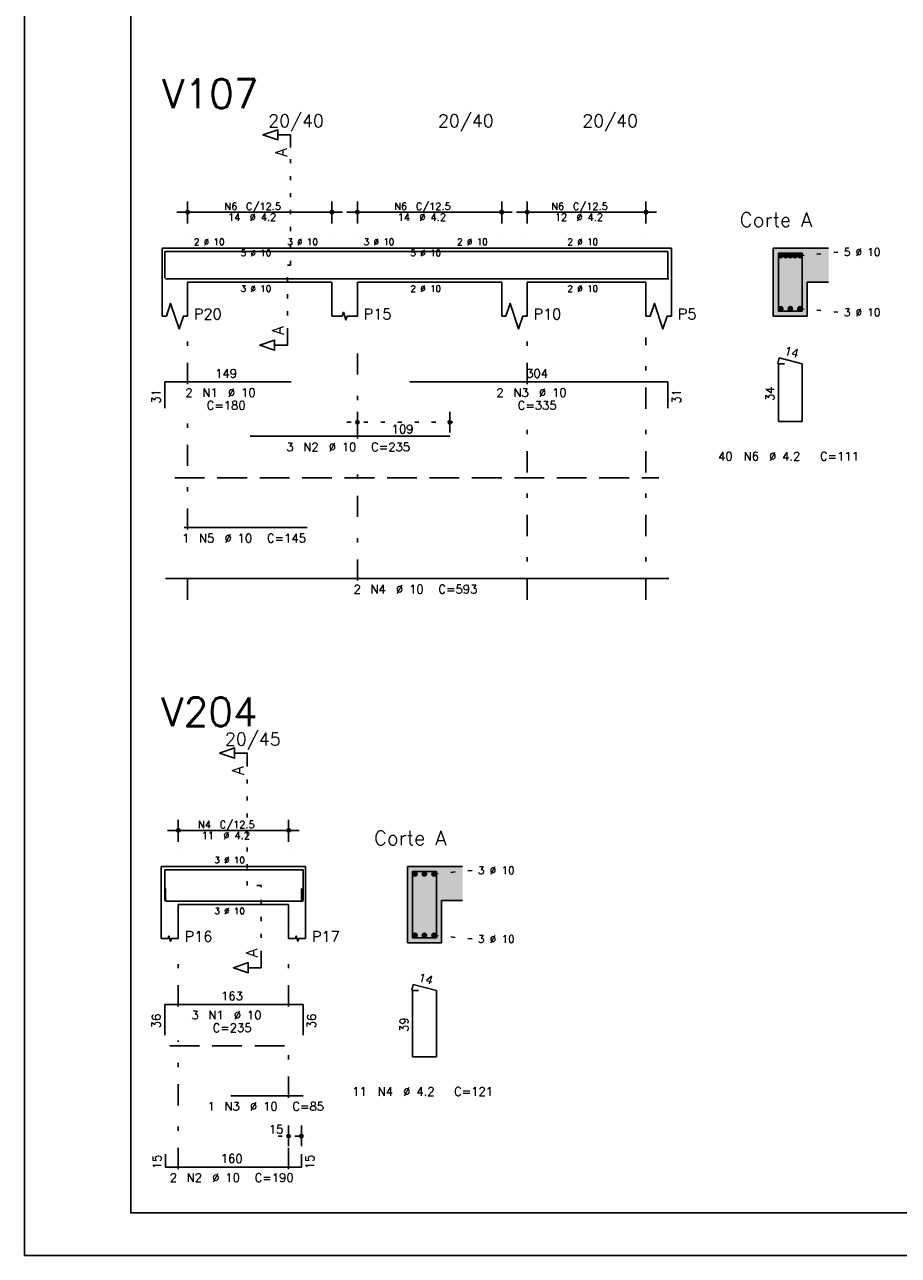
# Model space of a CAD drawing. Extents: x 0 to 84.1, y 0 to 59.4.
# Tile 1 of 10: x 0 to 20.6, y 0 to 29. Entities that reach past the tile are written whole.
import ezdxf

# ---------------------------------------------------------------- set-up
doc = ezdxf.new("R2010")
doc.units = 0
doc.header["$MEASUREMENT"] = 0
for name, pattern in [('ESTILO_TQS_0001', [1, 0.7, -0.3]), ('ESTILO_TQS_0002', [0.4, 0.1, -0.3]), ('ESTILO_TQS_0003', [1.5, 0.5, -0.4, 0.1, -0.5])]:
    doc.linetypes.add(name, pattern=pattern)
for name, color, linetype in [('1', 1, 'CONTINUOUS'), ('2', 2, 'CONTINUOUS'), ('4', 4, 'CONTINUOUS'), ('6', 6, 'CONTINUOUS'), ('7', 7, 'CONTINUOUS'), ('9', 9, 'CONTINUOUS')]:
    doc.layers.add(name, color=color, linetype=linetype)
doc.styles.get("Standard").update_dxf_attribs({"font": 'ROMANS.SHX'})

msp = doc.modelspace()

# ---------------------------------------------------------------- linework, layer by layer
at = {"layer": '1', "linetype": 'ESTILO_TQS_0002'}
for p, q in [((6.265, 23.32), (6.265, 26.09)), ((18.265, 23.545), (19.21, 23.63)), ((6.19, 21.735), (6.19, 23.32)), ((6.19, 23.32), (6.265, 23.32)), ((18.265, 22.295), (19.21, 22.21)), ((7.59, 19.62), (10.26536, 19.62)), ((5.2454, 8.71), (5.2454, 11.53)), ((9.6454, 8.985), (10.5904, 9.07)), ((5.5704, 8.71), (5.2454, 8.71)), ((5.5704, 7.075), (5.5704, 8.71)), ((9.6454, 7.535), (10.5904, 7.45)), ((5.9704, 2.81), (6.7704, 2.81))]:
    msp.add_line(p, q, dxfattribs=at)
at = {"layer": '1', "linetype": 'ESTILO_TQS_0001'}
for p, q in [((3.54, 18.315), (14.94, 18.315)), ((3.4204, 4.935), (6.4204, 4.935))]:
    msp.add_line(p, q, dxfattribs=at)
at = {"layer": '1', "linetype": 'Continuous'}
for centre in [(17.815, 23.545), (17.9275, 23.545), (18.04, 23.545), (18.1525, 23.545), (18.265, 23.545), (17.815, 22.295), (18.04, 22.295), (18.265, 22.295), (9.1954, 8.985), (9.4204, 8.985), (9.6454, 8.985), (9.1954, 7.535), (9.4204, 7.535), (9.6454, 7.535)]:
    msp.add_circle(centre, 0.05, dxfattribs=at)
at = {"layer": '2', "linetype": 'Continuous'}
for p, q in [((0, 59.400002), (0, 0)), ((3.84, 24.3), (3.84, 24.82)), ((7.24, 24.3), (7.24, 24.82)), ((7.84, 24.3), (7.84, 24.82)), ((11.24, 24.3), (11.24, 24.82)), ((11.84, 24.3), (11.84, 24.82)), ((14.64, 24.3), (14.64, 24.82)), ((3.59, 24.57), (7.49, 24.57)), ((7.59, 24.57), (11.49, 24.57)), ((11.59, 24.57), (14.89, 24.57)), ((3.84, 24.05), (3.84, 24.05)), ((7.24, 24.05), (7.24, 24.05)), ((7.84, 24.05), (7.84, 24.05)), ((11.24, 24.05), (11.24, 24.05)), ((11.84, 24.05), (11.84, 24.05)), ((14.64, 24.05), (14.64, 24.05)), ((3.24, 23.72), (3.24, 22.92)), ((3.24, 23.72), (3.84, 23.72)), ((3.84, 23.72), (7.24, 23.72)), ((7.24, 23.72), (7.84, 23.72)), ((7.84, 23.72), (11.24, 23.72)), ((11.24, 23.72), (11.84, 23.72)), ((11.84, 23.72), (14.64, 23.72)), ((14.64, 23.72), (15.24, 23.72)), ((15.24, 23.72), (15.24, 22.92)), ((18.94, 23.72), (17.64, 23.72)), ((17.64, 23.72), (17.64, 22.12)), ((3.24, 22.92), (3.24, 22.12)), ((3.84, 22.92), (7.24, 22.92)), ((3.84, 22.92), (3.84, 22.12)), ((7.24, 22.92), (7.24, 22.12)), ((7.84, 22.92), (11.24, 22.92)), ((7.84, 22.92), (7.84, 22.12)), ((11.24, 22.92), (11.24, 22.12)), ((11.84, 22.92), (14.64, 22.92)), ((11.84, 22.92), (11.84, 22.12)), ((14.64, 22.92), (14.64, 22.12)), ((15.24, 22.92), (15.24, 22.12)), ((18.44, 22.12), (18.44, 22.92)), ((18.44, 22.92), (18.94, 22.92)), ((17.64, 22.12), (18.44, 22.12)), ((7.84, 19.38), (7.84, 19.87)), ((10.01536, 19.38), (10.01536, 19.87)), ((7.84, 19.28), (7.84, 19.28)), ((10.01536, 19.28), (10.01536, 19.28)), ((3.6204, 9.74), (3.6204, 10.26)), ((6.2204, 9.74), (6.2204, 10.26)), ((3.3704, 10.01), (6.4704, 10.01)), ((3.6204, 9.49), (3.6204, 9.49)), ((6.2204, 9.49), (6.2204, 9.49)), ((3.2204, 9.16), (3.2204, 8.26)), ((3.2204, 9.16), (3.6204, 9.16)), ((3.6204, 9.16), (6.2204, 9.16)), ((6.2204, 9.16), (6.6204, 9.16)), ((6.6204, 9.16), (6.6204, 8.26)), ((10.3204, 9.16), (9.0204, 9.16)), ((9.0204, 9.16), (9.0204, 7.36)), ((3.2204, 8.26), (3.2204, 7.46)), ((3.6204, 8.26), (6.2204, 8.26)), ((3.6204, 8.26), (3.6204, 7.46)), ((6.2204, 8.26), (6.2204, 7.46)), ((6.6204, 8.26), (6.6204, 7.46)), ((9.8204, 7.36), (9.8204, 8.36)), ((9.8204, 8.36), (10.3204, 8.36)), ((9.0204, 7.36), (9.8204, 7.36)), ((6.2204, 2.57), (6.2204, 3.06)), ((6.5204, 2.57), (6.5204, 3.06)), ((6.2204, 2.47), (6.2204, 2.47)), ((6.5204, 2.47), (6.5204, 2.47)), ((0, 0), (84.100006, 0))]:
    msp.add_line(p, q, dxfattribs=at)
at = {"layer": '2', "linetype": 'ESTILO_TQS_0003'}
for p, q in [((3.84, 20.522), (3.84, 21.62)), ((7.84, 19.242), (7.84, 21.62)), ((11.84, 20.522), (11.84, 21.62)), ((14.64, 15.44), (14.64, 21.62)), ((3.84, 17.092), (3.84, 19.718)), ((11.84, 15.44), (11.84, 19.718)), ((7.84, 15.892), (7.84, 18.438)), ((3.84, 15.44), (3.84, 16.288)), ((3.6204, 5.862), (3.6204, 7.01)), ((6.2204, 5.862), (6.2204, 7.01)), ((3.6204, 2.032), (3.6204, 5.058)), ((6.2204, 3.712), (6.2204, 5.058)), ((6.2204, 2.032), (6.2204, 2.908))]:
    msp.add_line(p, q, dxfattribs=at)
at = {"layer": '2', "linetype": 'Continuous'}
for points in [[(83.100006, 1), (2.5, 1), (2.5, 58.400002), (83.100006, 58.400002), (83.100006, 1)], [(6.265, 26.09), (6.265, 26.39), (5.965, 26.39), (5.965, 26.27), (5.615, 26.39), (5.965, 26.51), (5.965, 26.39)], [(3.24, 22.12), (3.34, 22.12), (3.44, 22.42), (3.64, 21.82), (3.74, 22.12), (3.84, 22.12)], [(11.24, 22.12), (11.34, 22.12), (11.44, 22.42), (11.64, 21.82), (11.74, 22.12), (11.84, 22.12)], [(14.64, 22.12), (14.74, 22.12), (14.84, 22.42), (15.04, 21.82), (15.14, 22.12), (15.24, 22.12)], [(7.24, 22.12), (7.48, 22.12), (7.51, 22.21), (7.57, 22.03), (7.6, 22.12), (7.84, 22.12)], [(6.19, 21.735), (6.19, 21.435), (5.89, 21.435), (5.89, 21.315), (5.54, 21.435), (5.89, 21.555), (5.89, 21.435)], [(5.2454, 11.53), (5.2454, 11.83), (4.9454, 11.83), (4.9454, 11.71), (4.5954, 11.83), (4.9454, 11.95), (4.9454, 11.83)], [(3.2204, 7.46), (3.3804, 7.46), (3.4004, 7.52), (3.4404, 7.4), (3.4604, 7.46), (3.6204, 7.46)], [(6.2204, 7.46), (6.3804, 7.46), (6.4004, 7.52), (6.4404, 7.4), (6.4604, 7.46), (6.6204, 7.46)], [(5.5704, 7.075), (5.5704, 6.775), (5.2704, 6.775), (5.2704, 6.655), (4.9204, 6.775), (5.2704, 6.895), (5.2704, 6.775)]]:
    msp.add_lwpolyline(points, dxfattribs=at)
for centre, radius in [((3.84, 24.57), 0.041625), ((3.84, 24.57), 0.02075), ((7.24, 24.57), 0.041625), ((7.24, 24.57), 0.02075), ((7.84, 24.57), 0.041625), ((7.84, 24.57), 0.02075), ((11.24, 24.57), 0.041625), ((11.24, 24.57), 0.02075), ((11.84, 24.57), 0.041625), ((11.84, 24.57), 0.02075), ((14.64, 24.57), 0.041625), ((14.64, 24.57), 0.02075), ((7.84, 19.62), 0.04), ((7.84, 19.62), 0.02), ((10.01536, 19.62), 0.04), ((10.01536, 19.62), 0.02), ((3.6204, 10.01), 0.041625), ((3.6204, 10.01), 0.02075), ((6.2204, 10.01), 0.041625), ((6.2204, 10.01), 0.02075), ((6.2204, 2.81), 0.04), ((6.2204, 2.81), 0.02), ((6.5204, 2.81), 0.04), ((6.5204, 2.81), 0.02)]:
    msp.add_circle(centre, radius, dxfattribs=at)
at = {"layer": '4', "linetype": 'Continuous'}
for p, q in [((3.3, 23.02), (3.3, 23.64)), ((3.3, 23.64), (6.28, 23.64)), ((5.31536, 23.64), (10.01536, 23.64)), ((9.0782, 23.64), (15.1582, 23.64)), ((15.1582, 23.64), (15.1582, 23.02)), ((3.32, 23), (15.18, 23)), ((3.76, 23), (6.66, 23)), ((3.3, 8.36), (3.3, 9.08)), ((3.3, 9.08), (6.56, 9.08)), ((6.56, 9.08), (6.56, 8.36)), ((3.3204, 8.64), (3.3204, 8.34)), ((6.5204, 8.34), (6.5204, 8.64)), ((3.3204, 8.34), (6.5204, 8.34)), ((4.8604, 8.34), (6.5604, 8.34))]:
    msp.add_line(p, q, dxfattribs=at)
for points in [[(17.76, 23.6), (17.76, 22.24), (18.32, 22.24), (18.32, 23.6), (17.76, 23.6)], [(9.1404, 9.04), (9.1404, 7.48), (9.7004, 7.48), (9.7004, 9.04), (9.1404, 9.04)]]:
    msp.add_lwpolyline(points, dxfattribs=at)
at = {"layer": '6', "linetype": 'Continuous'}
for p, q in [((17.777782, 21.14), (17.742782, 21.004446)), ((17.9, 21), (17.76, 21)), ((17.76, 21), (17.76, 19.64)), ((18.32, 21), (17.777782, 21.14)), ((18.32, 19.64), (18.32, 21)), ((3.3, 19.95), (3.3, 20.57)), ((3.3, 20.57), (6.28, 20.57)), ((9.0782, 20.57), (15.1582, 20.57)), ((15.1582, 20.57), (15.1582, 19.95)), ((17.76, 19.64), (18.32, 19.64)), ((5.31536, 19.29), (10.01536, 19.29)), ((3.76, 17.14), (6.66, 17.14)), ((3.32, 15.94), (15.18, 15.94)), ((9.158182, 6.38), (9.123182, 6.244446)), ((9.7004, 6.24), (9.158182, 6.38)), ((9.2804, 6.24), (9.1404, 6.24)), ((9.1404, 6.24), (9.1404, 4.68)), ((9.7004, 4.68), (9.7004, 6.24)), ((3.3, 5.19), (3.3, 5.91)), ((3.3, 5.91), (6.56, 5.91)), ((6.56, 5.91), (6.56, 5.19)), ((9.1404, 4.68), (9.7004, 4.68)), ((4.8604, 3.76), (6.5604, 3.76)), ((3.3204, 2.38), (3.3204, 2.08)), ((6.5204, 2.08), (6.5204, 2.38)), ((3.3204, 2.08), (6.5204, 2.08))]:
    msp.add_line(p, q, dxfattribs=at)
at = {"layer": '9', "linetype": 'Continuous'}
for points in [[(17.64, 22.12), (18.44, 22.12), (17.64, 23.72)], [(18.44, 22.12), (18.44, 22.92), (17.64, 23.72)], [(17.64, 23.72), (18.44, 22.92), (18.94, 23.72)], [(17.865, 23.545), (17.79, 23.588301), (17.768015, 23.562101)], [(17.865, 23.545), (17.768015, 23.562101), (17.768015, 23.527899)], [(17.865, 23.545), (17.768015, 23.527899), (17.79, 23.501699)], [(17.865, 23.545), (17.823682, 23.59424), (17.79, 23.588301)], [(17.865, 23.545), (17.79, 23.501699), (17.823682, 23.49576)], [(17.865, 23.545), (17.853302, 23.577139), (17.823682, 23.59424)], [(17.865, 23.545), (17.823682, 23.49576), (17.853302, 23.512861)], [(17.865, 23.545), (17.853302, 23.512861), (17.865, 23.545)], [(17.9775, 23.545), (17.9025, 23.588301), (17.880515, 23.562101)], [(17.9775, 23.545), (17.880515, 23.562101), (17.880515, 23.527899)], [(17.9775, 23.545), (17.880515, 23.527899), (17.9025, 23.501699)], [(17.9775, 23.545), (17.936182, 23.59424), (17.9025, 23.588301)], [(17.9775, 23.545), (17.9025, 23.501699), (17.936182, 23.49576)], [(17.9775, 23.545), (17.965802, 23.577139), (17.936182, 23.59424)], [(17.9775, 23.545), (17.936182, 23.49576), (17.965802, 23.512861)], [(17.9775, 23.545), (17.965802, 23.512861), (17.9775, 23.545)], [(18.09, 23.545), (18.015, 23.588301), (17.993015, 23.562101)], [(18.09, 23.545), (17.993015, 23.562101), (17.993015, 23.527899)], [(18.09, 23.545), (17.993015, 23.527899), (18.015, 23.501699)], [(18.09, 23.545), (18.048682, 23.59424), (18.015, 23.588301)], [(18.09, 23.545), (18.015, 23.501699), (18.048682, 23.49576)], [(18.09, 23.545), (18.078302, 23.577139), (18.048682, 23.59424)], [(18.09, 23.545), (18.048682, 23.49576), (18.078302, 23.512861)], [(18.09, 23.545), (18.078302, 23.512861), (18.09, 23.545)], [(18.2025, 23.545), (18.1275, 23.588301), (18.105515, 23.562101)], [(18.2025, 23.545), (18.105515, 23.562101), (18.105515, 23.527899)], [(18.2025, 23.545), (18.105515, 23.527899), (18.1275, 23.501699)], [(18.2025, 23.545), (18.161182, 23.59424), (18.1275, 23.588301)], [(18.2025, 23.545), (18.1275, 23.501699), (18.161182, 23.49576)], [(18.2025, 23.545), (18.190802, 23.577139), (18.161182, 23.59424)], [(18.2025, 23.545), (18.161182, 23.49576), (18.190802, 23.512861)], [(18.2025, 23.545), (18.190802, 23.512861), (18.2025, 23.545)], [(18.315, 23.545), (18.24, 23.588301), (18.218015, 23.562101)], [(18.315, 23.545), (18.218015, 23.562101), (18.218015, 23.527899)], [(18.315, 23.545), (18.218015, 23.527899), (18.24, 23.501699)], [(18.315, 23.545), (18.273682, 23.59424), (18.24, 23.588301)], [(18.315, 23.545), (18.24, 23.501699), (18.273682, 23.49576)], [(18.315, 23.545), (18.303302, 23.577139), (18.273682, 23.59424)], [(18.315, 23.545), (18.273682, 23.49576), (18.303302, 23.512861)], [(18.315, 23.545), (18.303302, 23.512861), (18.315, 23.545)], [(18.44, 22.92), (18.94, 22.92), (18.94, 23.72)], [(17.865, 22.295), (17.79, 22.338301), (17.768015, 22.312101)], [(17.865, 22.295), (17.823682, 22.34424), (17.79, 22.338301)], [(17.865, 22.295), (17.853302, 22.327139), (17.823682, 22.34424)], [(18.09, 22.295), (18.015, 22.338301), (17.993015, 22.312101)], [(18.09, 22.295), (18.048682, 22.34424), (18.015, 22.338301)], [(18.09, 22.295), (18.078302, 22.327139), (18.048682, 22.34424)], [(18.315, 22.295), (18.24, 22.338301), (18.218015, 22.312101)], [(18.315, 22.295), (18.273682, 22.34424), (18.24, 22.338301)], [(18.315, 22.295), (18.303302, 22.327139), (18.273682, 22.34424)], [(17.865, 22.295), (17.768015, 22.312101), (17.768015, 22.277899)], [(17.865, 22.295), (17.768015, 22.277899), (17.79, 22.251699)], [(17.865, 22.295), (17.79, 22.251699), (17.823682, 22.24576)], [(17.865, 22.295), (17.823682, 22.24576), (17.853302, 22.262861)], [(17.865, 22.295), (17.853302, 22.262861), (17.865, 22.295)], [(18.09, 22.295), (17.993015, 22.312101), (17.993015, 22.277899)], [(18.09, 22.295), (17.993015, 22.277899), (18.015, 22.251699)], [(18.09, 22.295), (18.015, 22.251699), (18.048682, 22.24576)], [(18.09, 22.295), (18.048682, 22.24576), (18.078302, 22.262861)], [(18.09, 22.295), (18.078302, 22.262861), (18.09, 22.295)], [(18.315, 22.295), (18.218015, 22.312101), (18.218015, 22.277899)], [(18.315, 22.295), (18.218015, 22.277899), (18.24, 22.251699)], [(18.315, 22.295), (18.24, 22.251699), (18.273682, 22.24576)], [(18.315, 22.295), (18.273682, 22.24576), (18.303302, 22.262861)], [(18.315, 22.295), (18.303302, 22.262861), (18.315, 22.295)], [(9.0204, 7.36), (9.8204, 7.36), (9.0204, 9.16)], [(9.8204, 7.36), (9.8204, 8.36), (9.0204, 9.16)], [(9.0204, 9.16), (9.8204, 8.36), (10.3204, 9.16)], [(9.2454, 8.985), (9.1704, 9.028301), (9.148415, 9.002101)], [(9.2454, 8.985), (9.148415, 9.002101), (9.148415, 8.967899)], [(9.2454, 8.985), (9.204082, 9.03424), (9.1704, 9.028301)], [(9.2454, 8.985), (9.233702, 9.017139), (9.204082, 9.03424)], [(9.4704, 8.985), (9.3954, 9.028301), (9.373415, 9.002101)], [(9.4704, 8.985), (9.373415, 9.002101), (9.373415, 8.967899)], [(9.4704, 8.985), (9.429082, 9.03424), (9.3954, 9.028301)], [(9.4704, 8.985), (9.458702, 9.017139), (9.429082, 9.03424)], [(9.6954, 8.985), (9.6204, 9.028301), (9.598415, 9.002101)], [(9.6954, 8.985), (9.598415, 9.002101), (9.598415, 8.967899)], [(9.6954, 8.985), (9.654082, 9.03424), (9.6204, 9.028301)], [(9.6954, 8.985), (9.683702, 9.017139), (9.654082, 9.03424)], [(9.8204, 8.36), (10.3204, 8.36), (10.3204, 9.16)], [(9.2454, 8.985), (9.148415, 8.967899), (9.1704, 8.941699)], [(9.2454, 8.985), (9.1704, 8.941699), (9.204082, 8.93576)], [(9.2454, 8.985), (9.204082, 8.93576), (9.233702, 8.952861)], [(9.2454, 8.985), (9.233702, 8.952861), (9.2454, 8.985)], [(9.4704, 8.985), (9.373415, 8.967899), (9.3954, 8.941699)], [(9.4704, 8.985), (9.3954, 8.941699), (9.429082, 8.93576)], [(9.4704, 8.985), (9.429082, 8.93576), (9.458702, 8.952861)], [(9.4704, 8.985), (9.458702, 8.952861), (9.4704, 8.985)], [(9.6954, 8.985), (9.598415, 8.967899), (9.6204, 8.941699)], [(9.6954, 8.985), (9.6204, 8.941699), (9.654082, 8.93576)], [(9.6954, 8.985), (9.654082, 8.93576), (9.683702, 8.952861)], [(9.6954, 8.985), (9.683702, 8.952861), (9.6954, 8.985)], [(9.2454, 7.535), (9.1704, 7.578301), (9.148415, 7.552101)], [(9.2454, 7.535), (9.148415, 7.552101), (9.148415, 7.517899)], [(9.2454, 7.535), (9.204082, 7.58424), (9.1704, 7.578301)], [(9.2454, 7.535), (9.233702, 7.567139), (9.204082, 7.58424)], [(9.4704, 7.535), (9.3954, 7.578301), (9.373415, 7.552101)], [(9.4704, 7.535), (9.373415, 7.552101), (9.373415, 7.517899)], [(9.4704, 7.535), (9.429082, 7.58424), (9.3954, 7.578301)], [(9.4704, 7.535), (9.458702, 7.567139), (9.429082, 7.58424)], [(9.6954, 7.535), (9.6204, 7.578301), (9.598415, 7.552101)], [(9.6954, 7.535), (9.598415, 7.552101), (9.598415, 7.517899)], [(9.6954, 7.535), (9.654082, 7.58424), (9.6204, 7.578301)], [(9.6954, 7.535), (9.683702, 7.567139), (9.654082, 7.58424)], [(9.2454, 7.535), (9.148415, 7.517899), (9.1704, 7.491699)], [(9.2454, 7.535), (9.1704, 7.491699), (9.204082, 7.48576)], [(9.2454, 7.535), (9.204082, 7.48576), (9.233702, 7.502861)], [(9.2454, 7.535), (9.233702, 7.502861), (9.2454, 7.535)], [(9.4704, 7.535), (9.373415, 7.517899), (9.3954, 7.491699)], [(9.4704, 7.535), (9.3954, 7.491699), (9.429082, 7.48576)], [(9.4704, 7.535), (9.429082, 7.48576), (9.458702, 7.502861)], [(9.4704, 7.535), (9.458702, 7.502861), (9.4704, 7.535)], [(9.6954, 7.535), (9.598415, 7.517899), (9.6204, 7.491699)], [(9.6954, 7.535), (9.6204, 7.491699), (9.654082, 7.48576)], [(9.6954, 7.535), (9.654082, 7.48576), (9.683702, 7.502861)], [(9.6954, 7.535), (9.683702, 7.502861), (9.6954, 7.535)]]:
    msp.add_solid(points, dxfattribs=at)

# ---------------------------------------------------------------- texts
at = {"layer": '2', "linetype": 'Continuous'}
for s, height, p in [('20/40', 0.3, (5.74, 26.57)), ('20/40', 0.3, (9.74, 26.57)), ('20/40', 0.3, (13.14, 26.57)), ('N6', 0.17, (4.707, 24.621)), ('C/12.5', 0.17, (5.217, 24.621)), ('N6', 0.17, (8.707, 24.621)), ('C/12.5', 0.17, (9.217, 24.621)), ('N6', 0.17, (12.407, 24.621)), ('C/12.5', 0.17, (12.917, 24.621)), ('14', 0.17, (4.792, 24.366)), ('%%c 4.2', 0.17, (5.302, 24.366)), ('14', 0.17, (8.792, 24.366)), ('%%c 4.2', 0.17, (9.302, 24.366)), ('12', 0.17, (12.492, 24.366)), ('%%c 4.2', 0.17, (13.002, 24.366)), ('Corte A', 0.34, (16.85, 24.22)), ('2 %%c 10', 0.15, (3.99, 23.795)), ('3 %%c 10', 0.15, (6.19, 23.795)), ('3 %%c 10', 0.15, (7.99, 23.795)), ('2 %%c 10', 0.15, (10.19, 23.795)), ('2 %%c 10', 0.15, (12.79, 23.795)), ('5 %%c 10', 0.15, (5.09, 23.5325)), ('5 %%c 10', 0.15, (9.09, 23.5325)), ('5 %%c 10', 0.18, (19.3, 23.54)), ('3 %%c 10', 0.15, (5.09, 22.695)), ('2 %%c 10', 0.15, (9.09, 22.695)), ('2 %%c 10', 0.15, (12.79, 22.695)), ('P20', 0.25, (3.99, 22.045)), ('P15', 0.25, (7.99, 22.045)), ('P10', 0.25, (11.99, 22.045)), ('P5', 0.25, (15.39, 22.045)), ('3 %%c 10', 0.18, (19.3, 22.12)), ('149', 0.2, (4.49, 20.67)), ('304', 0.2, (11.8182, 20.67)), ('2', 0.2, (3.79, 20.22)), ('N1', 0.2, (4.19, 20.22)), ('%%c 10', 0.2, (4.79, 20.22)), ('2', 0.2, (11.1182, 20.22)), ('N3', 0.2, (11.5182, 20.22)), ('%%c 10', 0.2, (12.1182, 20.22)), ('C=180', 0.2, (4.29, 19.92)), ('C=335', 0.2, (11.6182, 19.92)), ('109', 0.2, (8.64768, 19.36)), ('3', 0.2, (6.16536, 18.94)), ('N2', 0.2, (6.56536, 18.94)), ('%%c 10', 0.2, (7.16536, 18.94)), ('C=235', 0.2, (8.16536, 18.94)), ('40', 0.2, (16.34, 18.72)), ('N6', 0.2, (16.94, 18.72)), ('%%c 4.2', 0.2, (17.54, 18.72)), ('C=111', 0.2, (18.74, 18.72)), ('1', 0.2, (3.71, 16.79)), ('N5', 0.2, (4.11, 16.79)), ('%%c 10', 0.2, (4.71, 16.79)), ('C=145', 0.2, (5.71, 16.79)), ('2', 0.2, (7.7501, 15.59)), ('N4', 0.2, (8.1501, 15.59)), ('%%c 10', 0.2, (8.7501, 15.59)), ('C=593', 0.2, (9.7501, 15.59)), ('20/45', 0.3, (4.7204, 12.01)), ('N4', 0.17, (4.0874, 10.061)), ('C/12.5', 0.17, (4.5974, 10.061)), ('11', 0.17, (4.1724, 9.806)), ('%%c 4.2', 0.17, (4.6824, 9.806)), ('Corte A', 0.34, (8.2304, 9.66)), ('3 %%c 10', 0.15, (4.4704, 9.235)), ('3 %%c 10', 0.18, (10.6804, 8.98)), ('3 %%c 10', 0.15, (4.4704, 8.035)), ('P16', 0.25, (3.7704, 7.385)), ('P17', 0.25, (6.7704, 7.385)), ('3 %%c 10', 0.18, (10.6804, 7.36)), ('163', 0.2, (4.63, 6.01)), ('3', 0.2, (3.93, 5.56)), ('N1', 0.2, (4.33, 5.56)), ('%%c 10', 0.2, (4.93, 5.56)), ('C=235', 0.2, (4.43, 5.26)), ('11', 0.2, (7.7204, 3.76)), ('N4', 0.2, (8.3204, 3.76)), ('%%c 4.2', 0.2, (8.9204, 3.76)), ('C=121', 0.2, (10.1204, 3.76)), ('1', 0.2, (4.3104, 3.41)), ('N3', 0.2, (4.7104, 3.41)), ('%%c 10', 0.2, (5.3104, 3.41)), ('C=85', 0.2, (6.3104, 3.41)), ('15', 0.2, (5.753733, 2.87)), ('160', 0.2, (4.6204, 2.18)), ('2', 0.2, (3.4204, 1.73)), ('N2', 0.2, (3.8204, 1.73)), ('%%c 10', 0.2, (4.4204, 1.73)), ('C=190', 0.2, (5.4204, 1.73))]:
    msp.add_text(s, height=height, dxfattribs=at).set_placement(p)
for s, height, rotation, p in [('A', 0.272, 90, (6.1834, 25.8724)), ('A', 0.272, 90, (6.1084, 21.6806)), ('14', 0.2, 345.522488, (17.880242, 21.216825)), ('31', 0.2, 90, (3.2, 20.06)), ('31', 0.2, 90, (15.4582, 20.06)), ('34', 0.2, 90, (17.66, 20.12)), ('A', 0.272, 90, (5.1638, 11.3124)), ('A', 0.272, 90, (5.4888, 7.0206)), ('14', 0.2, 345.522488, (9.260642, 6.456825)), ('36', 0.2, 90, (3.2, 5.35)), ('36', 0.2, 90, (6.86, 5.35)), ('39', 0.2, 90, (9.0404, 5.26)), ('15', 0.2, 90, (3.2204, 2.03)), ('15', 0.2, 90, (6.8204, 2.03))]:
    msp.add_text(s, height=height, rotation=rotation, dxfattribs=at).set_placement(p)
at = {"layer": '7', "linetype": 'Continuous'}
for s, p in [('V107', (3.24, 27.02)), ('V204', (3.2204, 12.46))]:
    msp.add_text(s, height=0.68, dxfattribs=at).set_placement(p)

doc.saveas('drawing.dxf')
